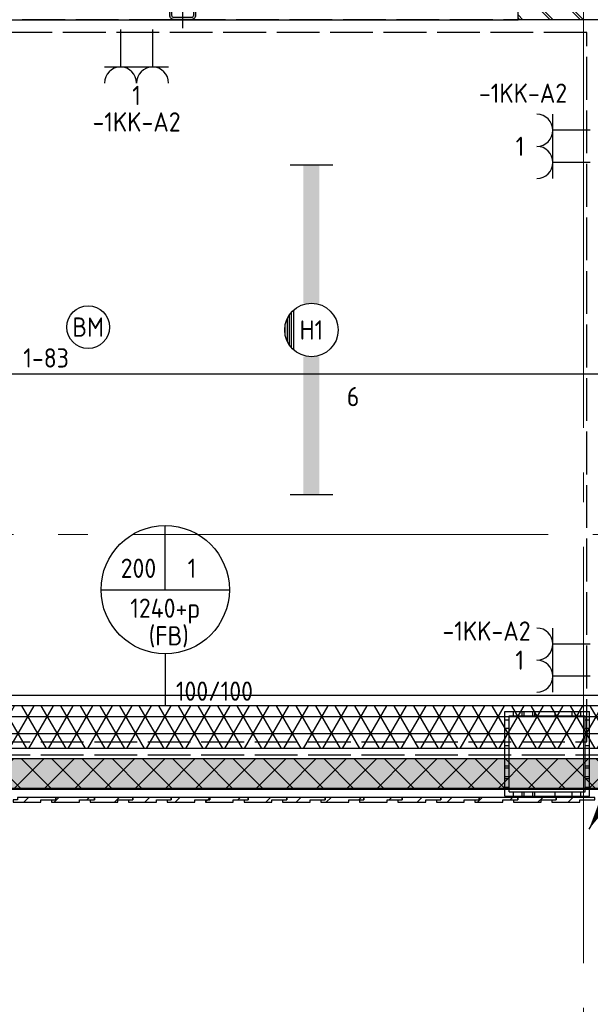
# Model space of a CAD drawing. Header units: millimetres. Extents: x -38031 to 123247, y -16330 to 129979.
# Tile 123 of 235: x 40473 to 43142, y 20880 to 25480. Entities that reach past the tile are written whole.
import ezdxf
from ezdxf.enums import TextEntityAlignment as Align

# ---------------------------------------------------------------- set-up
doc = ezdxf.new("R2010")
doc.units = ezdxf.units.MM
doc.header["$LTSCALE"] = 50
doc.linetypes.add('E_GOOT3', pattern=[5, 4, -1])
doc.linetypes.add('STYLE_11', pattern=[5, 3.888855, -0.416718, 0.277786, -0.416641])
for name, color, linetype in [('AL$1A---_ALGEMEEN', 8, 'Continuous'), ('AM$1A---_ARCERING', 8, 'Continuous'), ('BOUWKUNDIG', 8, 'Continuous'), ('EB6511--_ATTRIB', 2, 'Continuous'), ('EL6131--_KG', 3, 'Continuous'), ('EL6131--_KG_ARC', 1, 'Continuous'), ('EL6131--_WG', 3, 'Continuous'), ('EL6222--', 3, 'Continuous'), ('EL6311--', 3, 'Continuous'), ('EL6511--', 3, 'Continuous'), ('EM6131--', 1, 'Continuous'), ('versterkte strook', 7, 'Continuous'), ('Vloerdoos verdieping', 51, 'Continuous')]:
    doc.layers.add(name, color=color, linetype=linetype)
doc.layers.add('stramien', color=1, linetype='STYLE_11', lineweight=15)
doc.styles.add('BURO-018', font='iso.shx', dxfattribs={"height": 90})
doc.styles.get("Standard").update_dxf_attribs({"font": 'iso.shx'})
pattern_1 = [(135, (0, 0), (70.7107, 70.7107), []), (45, (299.34, -299.34), (70.7107, -70.7107), [])]
pattern_2 = [(45, (0, 0), (70.7107, -70.7107), []), (45, (7.07, -7.07), (70.7107, -70.7107), [])]
pattern_3 = [(45, (0, 0), (70.7107, -70.7107), [])]

# ---------------------------------------------------------------- blocks, each defined once
blk = doc.blocks.new('E00126')
at = {"color": 0, "linetype": 'Continuous'}
for p, q in [((-3, 4.5), (3, 4.5)), ((-1.5, 1), (-1.5, 4.5)), ((1.5, 1), (1.5, 4.5))]:
    blk.add_line(p, q, dxfattribs=at)
for centre in [(-1.5, 6), (1.5, 6)]:
    blk.add_arc(centre, 1.5, 180, 0, dxfattribs=at)
at = {"color": 0, "linetype": 'Continuous', "style": 'BURO-018'}
for tag, p in [('E_GKAST', (0, 11.5)), ('E_GROEP', (0, 8.5)), ('E_SGROEP', (4.5, 8.5))]:
    blk.add_attdef(tag, text='', height=1.8, dxfattribs=at).set_placement(p, align=Align.MIDDLE)
at = {"color": 0, "linetype": 'Continuous', "style": 'BURO-018', "flags": 1}
for tag, p in [('E_VERMCODE', (13, 8.5)), ('E_MATCODE', (0, 0))]:
    blk.add_attdef(tag, text='', height=1.8, dxfattribs=at).set_placement(p, align=Align.MIDDLE)
blk = doc.blocks.new('E00123')
at = {"color": 0, "linetype": 'Continuous'}
blk.add_circle((0, 0), 2, dxfattribs=at)
at = {"color": 0, "linetype": 'Continuous', "style": 'BURO-018'}
for tag, p in [('E_TEXT1', (0, 4.5)), ('E_TEXT2', (0, 0))]:
    blk.add_attdef(tag, text='', height=1.8, dxfattribs=at).set_placement(p, align=Align.MIDDLE)
at = {"color": 0, "linetype": 'Continuous', "style": 'BURO-018', "flags": 1}
blk.add_attdef('E_MATCODE', (0, 0), '', height=1.8, dxfattribs=at)
blk = doc.blocks.new('E00098')
at = {"color": 0, "linetype": 'Continuous'}
blk.add_line((0, 0), (-5, -8.66), dxfattribs=at)
blk.add_lwpolyline([(-5, -8.66, 0, 1, 0), (-3.5, -6.062, 1, 1, 0)], format="xyseb", dxfattribs=at)
blk = doc.blocks.new('E-GK-GTC-C83C')
at = {"color": 0, "linetype": 'Continuous'}
for p, q in [((-0.5, 100), (0.5, 100)), ((-0.5, -100), (0.5, -100))]:
    blk.add_line(p, q, dxfattribs=at)
blk = doc.blocks.new('E00103')
at = {"color": 0, "linetype": 'Continuous'}
for p, q in [((0, 6), (0, 12)), ((-6, 6), (6, 6))]:
    blk.add_line(p, q, dxfattribs=at)
blk.add_circle((0, 6), 6, dxfattribs=at)
at = {"color": 0, "linetype": 'Continuous', "style": 'BURO-018'}
for tag, p in [('E_TEXT1', (-2.5, 8)), ('E_TEXT3', (2.5, 8)), ('E_TEXT6', (0, 4))]:
    blk.add_attdef(tag, text='', height=1.8, dxfattribs=at).set_placement(p, align=Align.MIDDLE)
blk = doc.blocks.new('VLOERDOOS')
at = {"layer": 'Vloerdoos verdieping'}
for p, q in [((0, 395), (395, 395)), ((0, 395), (0, 0)), ((20, 375), (20, 20)), ((20, 375), (375, 375)), ((40, 375), (40, 395)), ((80, 375), (80, 395)), ((90, 375), (90, 395)), ((130, 375), (130, 395)), ((140, 375), (140, 395)), ((235, 375), (235, 395)), ((315, 375), (315, 395)), ((355, 375), (355, 395)), ((375, 375), (375, 20)), ((395, 395), (395, 0)), ((0, 355), (20, 355)), ((375, 355), (395, 355)), ((0, 315), (20, 315)), ((0, 305), (20, 305)), ((375, 315), (395, 315)), ((375, 305), (395, 305)), ((0, 265), (20, 265)), ((0, 255), (20, 255)), ((375, 265), (395, 265)), ((375, 255), (395, 255)), ((0, 160), (20, 160)), ((375, 160), (395, 160)), ((0, 80), (20, 80)), ((375, 80), (395, 80)), ((0, 40), (20, 40)), ((0, 0), (395, 0)), ((20, 20), (375, 20)), ((40, 0), (40, 20)), ((80, 0), (80, 20)), ((90, 0), (90, 20)), ((130, 0), (130, 20)), ((140, 0), (140, 20)), ((235, 0), (235, 20)), ((315, 0), (315, 20)), ((355, 0), (355, 20)), ((375, 40), (395, 40))]:
    blk.add_line(p, q, dxfattribs=at)
blk = doc.blocks.new('st.k-120x120')
at = {"layer": 'AM$1A---_ARCERING', "linetype": 'Continuous', "lineweight": 0}
h = blk.add_hatch(color=256, dxfattribs=at)
edge = h.paths.add_edge_path()
edge.add_line((-40, -60), (40, -60))
edge.add_arc((40, -40), 20, 270, 360)
edge.add_line((60, -40), (60, 40))
edge.add_arc((40, 40), 20, 0, 90)
edge.add_line((40, 60), (-40, 60))
edge.add_arc((-40, 40), 20, 90, 180)
edge.add_line((-60, 40), (-60, -40))
edge.add_arc((-40, -40), 20, 180, 270)
edge = h.paths.add_edge_path(flags=16)
edge.add_line((-40, -50), (40, -50))
edge.add_arc((40, -40), 10, 270, 360)
edge.add_line((50, -40), (50, 40))
edge.add_arc((40, 40), 10, 0, 90)
edge.add_line((40, 50), (-40, 50))
edge.add_arc((-40, 40), 10, 90, 180)
edge.add_line((-50, 40), (-50, -40))
edge.add_arc((-40, -40), 10, 180, 270)
at = {"layer": 'AL$1A---_ALGEMEEN', "color": 0}
for p, q in [((0, 100), (0, -100)), ((-100, 0), (100, 0))]:
    blk.add_line(p, q, dxfattribs=at)
at = {"layer": 'AL$1A---_ALGEMEEN', "color": 0, "flags": 128}
blk.add_lwpolyline([(-40, -60), (40, -60, 0.414214), (60, -40), (60, 40, 0.414214), (40, 60), (-40, 60, 0.414214), (-60, 40), (-60, -40, 0.414214), (-40, -60, 0.414214)], format="xyb", dxfattribs=at)
blk.add_lwpolyline([(-40, -50), (40, -50, 0.414214), (50, -40), (50, 40, 0.414214), (40, 50), (-40, 50, 0.414214), (-50, 40), (-50, -40, 0.414214)], format="xyb", close=True, dxfattribs=at)
blk = doc.blocks.new('zijdetail kozijn midden')
at = {"color": 0}
blk.add_wipeout([(113, -117), (63, -117), (63, -25), (44, -25), (44, -7), (113, -7), (113, -25), (113, -57), (113, -71.9)], dxfattribs=at).dxf.layer = 'AL$1A---_ALGEMEEN'
at = {"layer": 'AM$1A---_ARCERING', "linetype": 'Continuous', "lineweight": 0}
blk.add_hatch(color=256, dxfattribs=at).paths.add_polyline_path([(54.2, -100), (54.2, -128), (56, -128), (56, -28), (31, -28), (31, -5), (0, -5), (0, -100), (22, -100)])
at = {"layer": 'AL$1A---_ALGEMEEN', "color": 0}
for points in [[(54.2, -100), (54.2, -128), (56, -128), (56, -28), (31, -28), (31, -5), (0, -5), (0, -100), (22, -100)], [(113, -117), (63, -117), (63, -25), (44, -25), (44, -7), (113, -7), (113, -25), (113, -57), (113, -71.9)]]:
    blk.add_lwpolyline(points, close=True, dxfattribs=at)
blk = doc.blocks.new('31x_alu-K-2x mk141-p')
at = {"layer": 'AM$1A---_ARCERING', "linetype": 'Continuous', "lineweight": 0}
blk.add_hatch(color=256, dxfattribs=at).paths.add_polyline_path([(-1512, -263), (-1375, -263), (-1375, -300), (-1512, -300)])
at = {"layer": 'AM$1A---_ARCERING', "linetype": 'Continuous', "lineweight": 5}
h = blk.add_hatch(dxfattribs=at)
h.set_pattern_fill('ISOLATIE', color=256, style=0, pattern_type=2)
h.set_pattern_definition(pattern_1)
h.paths.add_polyline_path([(-1512, -263), (-1375, -263), (-1375, -300), (-1512, -300)])
at = {"layer": 'AL$1A---_ALGEMEEN', "color": 0}
for p, q in [((0, 0), (-2887, 0)), ((125, -420), (-3012, -420))]:
    blk.add_line(p, q, dxfattribs=at)
for points in [[(-1512, -263), (-1375, -263), (-1375, -300), (-1512, -300)], [(-1625, -276), (-2887, -276), (-2887, -338), (-1625, -338)], [(-1262, -276), (0, -276), (0, -338), (-1262, -338)]]:
    blk.add_lwpolyline(points, close=True, dxfattribs=at)
at = {"color": 0}
blk.add_wipeout([(-1625, -125), (-1262, -125), (-1262, -238), (-1625, -238)], dxfattribs=at).dxf.layer = 'AL$1A---_ALGEMEEN'
at = {"layer": 'AM$1A---_ARCERING', "linetype": 'Continuous', "lineweight": 5}
h = blk.add_hatch(dxfattribs=at)
h.set_pattern_fill('BAKSTEEN', color=256, style=0, pattern_type=2)
h.set_pattern_definition(pattern_2)
h.paths.add_polyline_path([(-1625, -125), (-1262, -125), (-1262, -238), (-1625, -238)])
at = {"layer": 'AL$1A---_ALGEMEEN', "color": 0}
blk.add_lwpolyline([(-1625, -125), (-1262, -125), (-1262, -238), (-1625, -238)], close=True, dxfattribs=at)
blk.add_blockref('st.k-120x120', (-1443.5, -360), dxfattribs=at)
at = {"color": 0}
for points in [[(-2887, -238), (-2887, 0), (-3318.5, 0), (-3318.5, -113), (-3000, -113), (-3000, -238)], [(0, -238), (0, 0), (431.5, 0), (431.5, -113), (113, -113), (113, -238)], [(-3012, -307), (-3318.5, -307), (-3318.5, -420), (-3012, -420)], [(125, -307), (431.5, -307), (431.5, -420), (125, -420)]]:
    blk.add_wipeout(points, dxfattribs=at).dxf.layer = 'AL$1A---_ALGEMEEN'
at = {"layer": 'AM$1A---_ARCERING', "linetype": 'Continuous', "lineweight": 5}
h = blk.add_hatch(dxfattribs=at)
h.set_pattern_fill('BAKSTEEN', color=256, style=0, pattern_type=2)
h.set_pattern_definition(pattern_2)
h.paths.add_polyline_path([(-2887, -238), (-2887, 0), (-3318.5, 0), (-3318.5, -113), (-3000, -113), (-3000, -238)])
h = blk.add_hatch(dxfattribs=at)
h.set_pattern_fill('BAKSTEEN', color=256, style=0, pattern_type=2)
h.set_pattern_definition(pattern_2)
h.paths.add_polyline_path([(0, -238), (0, 0), (431.5, 0), (431.5, -113), (113, -113), (113, -238)])
h = blk.add_hatch(dxfattribs=at)
h.set_pattern_fill('BAKSTEEN', color=256, style=0, pattern_type=2)
h.set_pattern_definition(pattern_2)
h.paths.add_polyline_path([(-3012, -307), (-3318.5, -307), (-3318.5, -420), (-3012, -420)])
h = blk.add_hatch(dxfattribs=at)
h.set_pattern_fill('BAKSTEEN', color=256, style=0, pattern_type=2)
h.set_pattern_definition(pattern_2)
h.paths.add_polyline_path([(125, -307), (431.5, -307), (431.5, -420), (125, -420)])
at = {"layer": 'AL$1A---_ALGEMEEN', "color": 0}
for p, q in [((-3012, -307), (-3318.5, -307)), ((125, -307), (431.5, -307))]:
    blk.add_line(p, q, dxfattribs=at)
at = {"layer": 'AL$1A---_ALGEMEEN', "color": 0, "flags": 128}
for points in [[(-2887, -238), (-2887, 0), (-3318.5, 0)], [(0, -238), (0, 0), (431.5, 0)], [(-3318.5, -113), (-3000, -113), (-3000, -238), (-2887, -238)], [(431.5, -113), (113, -113), (113, -238), (0, -238)], [(-3318.5, -420), (-3012, -420), (-3012, -307)], [(431.5, -420), (125, -420), (125, -307)]]:
    blk.add_lwpolyline(points, dxfattribs=at)
at = {"layer": 'AL$1A---_ALGEMEEN', "color": 0}
blk.add_blockref('zijdetail kozijn midden', (-1625, -238), dxfattribs=at)
at = {"layer": 'AL$1A---_ALGEMEEN', "color": 0, "xscale": -1}
blk.add_blockref('zijdetail kozijn midden', (-1262, -238), dxfattribs=at)
blk.add_blockref('zijdetail kozijn midden', (-2887, -238), dxfattribs=at)
at = {"layer": 'AL$1A---_ALGEMEEN', "color": 0}
blk.add_blockref('zijdetail kozijn midden', (0, -238), dxfattribs=at)
at = {"color": 0}
blk.add_wipeout([(-1581, -245), (-1306, -245), (-1306, -263), (-1581, -263)], dxfattribs=at).dxf.layer = 'AL$1A---_ALGEMEEN'
at = {"layer": 'AM$1A---_ARCERING', "linetype": 'Continuous', "lineweight": 5}
h = blk.add_hatch(dxfattribs=at)
h.set_pattern_fill('1_100_LICHTE_WAND__', color=256, style=0, pattern_type=2)
h.set_pattern_definition([(0, (0, 0), (2e-14, -250), []), (0, (2e-15, -25), (2e-14, -250), []), (0, (3e-15, -50), (2e-14, -250), []), (0, (5e-15, -75), (2e-14, -250), []), (0, (6e-15, -100), (2e-14, -250), []), (0, (3e-14, -500), (2e-14, -250), [])])
h.paths.add_polyline_path([(-1581, -245), (-1306, -245), (-1306, -263), (-1581, -263)])
at = {"layer": 'AL$1A---_ALGEMEEN', "color": 0}
for p, q in [((-1625, -243), (-2887, -243)), ((0, -243), (-1262, -243)), ((-2941.2, -366), (-1570.8, -366)), ((-1316.2, -366), (54.2, -366))]:
    blk.add_line(p, q, dxfattribs=at)
blk.add_lwpolyline([(-1581, -245), (-1306, -245), (-1306, -263), (-1581, -263)], close=True, dxfattribs=at)
blk = doc.blocks.new('Group-148')
at = {"layer": 'AM$1A---_ARCERING', "linetype": 'Continuous', "lineweight": 0}
blk.add_hatch(color=256, dxfattribs=at).paths.add_polyline_path([(-18065.6, -6547), (-12824, -6547), (-12824, -6687), (-18065.6, -6687)])
at = {"layer": 'AM$1A---_ARCERING', "linetype": 'Continuous', "lineweight": 5}
h = blk.add_hatch(dxfattribs=at)
h.set_pattern_fill('ISOLATIE', color=256, style=0, pattern_type=2)
h.set_pattern_definition(pattern_1)
h.paths.add_polyline_path([(-18065.6, -6547), (-12824, -6547), (-12824, -6687), (-18065.6, -6687)])
at = {"layer": 'AL$1A---_ALGEMEEN', "color": 0}
blk.add_lwpolyline([(-18065.6, -6547), (-12824, -6547), (-12824, -6687), (-18065.6, -6687)], close=True, dxfattribs=at)
at = {"color": 0}
blk.add_wipeout([(-13269, -6739), (-13199, -6739), (-13199, -6728), (-13379, -6728), (-13379, -6739), (-13399, -6739), (-13399, -6750), (-13269, -6750)], dxfattribs=at).dxf.layer = 'AL$1A---_ALGEMEEN'
at = {"layer": 'AM$1A---_ARCERING', "linetype": 'Continuous', "lineweight": 5}
h = blk.add_hatch(dxfattribs=at)
h.set_pattern_fill('HATCH__HOUTRABBAT', color=256, style=0, pattern_type=2)
h.set_pattern_definition(pattern_3)
h.paths.add_polyline_path([(-13269, -6739), (-13199, -6739), (-13199, -6728), (-13379, -6728), (-13379, -6739), (-13399, -6739), (-13399, -6750), (-13269, -6750)])
at = {"layer": 'AL$1A---_ALGEMEEN', "color": 0}
blk.add_lwpolyline([(-13269, -6739), (-13199, -6739), (-13199, -6728), (-13379, -6728), (-13379, -6739), (-13399, -6739), (-13399, -6750), (-13269, -6750)], close=True, dxfattribs=at)
at = {"color": 0}
blk.add_wipeout([(-18108.6, -6687), (-12786, -6687), (-12786, -6691), (-18108.6, -6691)], dxfattribs=at).dxf.layer = 'AL$1A---_ALGEMEEN'
at = {"layer": 'AM$1A---_ARCERING', "linetype": 'Continuous', "lineweight": 5}
h = blk.add_hatch(dxfattribs=at)
h.set_pattern_fill('1_5_PLAAT___', color=256, style=0, pattern_type=2)
h.set_pattern_definition([(90, (0, 0), (50, 0), [])])
h.paths.add_polyline_path([(-18108.6, -6687), (-12786, -6687), (-12786, -6691), (-18108.6, -6691)])
at = {"layer": 'AL$1A---_ALGEMEEN', "color": 0}
blk.add_lwpolyline([(-18108.6, -6687), (-12786, -6687), (-12786, -6691), (-18108.6, -6691)], close=True, dxfattribs=at)
at = {"color": 0}
blk.add_wipeout([(-13449, -6739), (-13379, -6739), (-13379, -6728), (-13559, -6728), (-13559, -6739), (-13579, -6739), (-13579, -6750), (-13449, -6750)], dxfattribs=at).dxf.layer = 'AL$1A---_ALGEMEEN'
at = {"layer": 'AM$1A---_ARCERING', "linetype": 'Continuous', "lineweight": 5}
h = blk.add_hatch(dxfattribs=at)
h.set_pattern_fill('HATCH__HOUTRABBAT', color=256, style=0, pattern_type=2)
h.set_pattern_definition(pattern_3)
h.paths.add_polyline_path([(-13449, -6739), (-13379, -6739), (-13379, -6728), (-13559, -6728), (-13559, -6739), (-13579, -6739), (-13579, -6750), (-13449, -6750)])
at = {"layer": 'AL$1A---_ALGEMEEN', "color": 0}
blk.add_lwpolyline([(-13449, -6739), (-13379, -6739), (-13379, -6728), (-13559, -6728), (-13559, -6739), (-13579, -6739), (-13579, -6750), (-13449, -6750)], close=True, dxfattribs=at)
at = {"color": 0}
blk.add_wipeout([(-13629, -6739), (-13559, -6739), (-13559, -6728), (-13739, -6728), (-13739, -6739), (-13759, -6739), (-13759, -6750), (-13629, -6750)], dxfattribs=at).dxf.layer = 'AL$1A---_ALGEMEEN'
at = {"layer": 'AM$1A---_ARCERING', "linetype": 'Continuous', "lineweight": 5}
h = blk.add_hatch(dxfattribs=at)
h.set_pattern_fill('HATCH__HOUTRABBAT', color=256, style=0, pattern_type=2)
h.set_pattern_definition(pattern_3)
h.paths.add_polyline_path([(-13629, -6739), (-13559, -6739), (-13559, -6728), (-13739, -6728), (-13739, -6739), (-13759, -6739), (-13759, -6750), (-13629, -6750)])
at = {"layer": 'AL$1A---_ALGEMEEN', "color": 0}
blk.add_lwpolyline([(-13629, -6739), (-13559, -6739), (-13559, -6728), (-13739, -6728), (-13739, -6739), (-13759, -6739), (-13759, -6750), (-13629, -6750)], close=True, dxfattribs=at)
at = {"color": 0}
blk.add_wipeout([(-13809, -6739), (-13739, -6739), (-13739, -6728), (-13919, -6728), (-13919, -6739), (-13939, -6739), (-13939, -6750), (-13809, -6750)], dxfattribs=at).dxf.layer = 'AL$1A---_ALGEMEEN'
at = {"layer": 'AM$1A---_ARCERING', "linetype": 'Continuous', "lineweight": 5}
h = blk.add_hatch(dxfattribs=at)
h.set_pattern_fill('HATCH__HOUTRABBAT', color=256, style=0, pattern_type=2)
h.set_pattern_definition(pattern_3)
h.paths.add_polyline_path([(-13809, -6739), (-13739, -6739), (-13739, -6728), (-13919, -6728), (-13919, -6739), (-13939, -6739), (-13939, -6750), (-13809, -6750)])
at = {"layer": 'AL$1A---_ALGEMEEN', "color": 0}
blk.add_lwpolyline([(-13809, -6739), (-13739, -6739), (-13739, -6728), (-13919, -6728), (-13919, -6739), (-13939, -6739), (-13939, -6750), (-13809, -6750)], close=True, dxfattribs=at)
at = {"color": 0}
blk.add_wipeout([(-13989, -6739), (-13919, -6739), (-13919, -6728), (-14099, -6728), (-14099, -6739), (-14119, -6739), (-14119, -6750), (-13989, -6750)], dxfattribs=at).dxf.layer = 'AL$1A---_ALGEMEEN'
at = {"layer": 'AM$1A---_ARCERING', "linetype": 'Continuous', "lineweight": 5}
h = blk.add_hatch(dxfattribs=at)
h.set_pattern_fill('HATCH__HOUTRABBAT', color=256, style=0, pattern_type=2)
h.set_pattern_definition(pattern_3)
h.paths.add_polyline_path([(-13989, -6739), (-13919, -6739), (-13919, -6728), (-14099, -6728), (-14099, -6739), (-14119, -6739), (-14119, -6750), (-13989, -6750)])
at = {"layer": 'AL$1A---_ALGEMEEN', "color": 0}
blk.add_lwpolyline([(-13989, -6739), (-13919, -6739), (-13919, -6728), (-14099, -6728), (-14099, -6739), (-14119, -6739), (-14119, -6750), (-13989, -6750)], close=True, dxfattribs=at)
at = {"color": 0}
blk.add_wipeout([(-14169, -6739), (-14099, -6739), (-14099, -6728), (-14279, -6728), (-14279, -6739), (-14299, -6739), (-14299, -6750), (-14169, -6750)], dxfattribs=at).dxf.layer = 'AL$1A---_ALGEMEEN'
at = {"layer": 'AM$1A---_ARCERING', "linetype": 'Continuous', "lineweight": 5}
h = blk.add_hatch(dxfattribs=at)
h.set_pattern_fill('HATCH__HOUTRABBAT', color=256, style=0, pattern_type=2)
h.set_pattern_definition(pattern_3)
h.paths.add_polyline_path([(-14169, -6739), (-14099, -6739), (-14099, -6728), (-14279, -6728), (-14279, -6739), (-14299, -6739), (-14299, -6750), (-14169, -6750)])
at = {"layer": 'AL$1A---_ALGEMEEN', "color": 0}
blk.add_lwpolyline([(-14169, -6739), (-14099, -6739), (-14099, -6728), (-14279, -6728), (-14279, -6739), (-14299, -6739), (-14299, -6750), (-14169, -6750)], close=True, dxfattribs=at)
at = {"color": 0}
blk.add_wipeout([(-14349, -6739), (-14279, -6739), (-14279, -6728), (-14459, -6728), (-14459, -6739), (-14479, -6739), (-14479, -6750), (-14349, -6750)], dxfattribs=at).dxf.layer = 'AL$1A---_ALGEMEEN'
at = {"layer": 'AM$1A---_ARCERING', "linetype": 'Continuous', "lineweight": 5}
h = blk.add_hatch(dxfattribs=at)
h.set_pattern_fill('HATCH__HOUTRABBAT', color=256, style=0, pattern_type=2)
h.set_pattern_definition(pattern_3)
h.paths.add_polyline_path([(-14349, -6739), (-14279, -6739), (-14279, -6728), (-14459, -6728), (-14459, -6739), (-14479, -6739), (-14479, -6750), (-14349, -6750)])
at = {"layer": 'AL$1A---_ALGEMEEN', "color": 0}
blk.add_lwpolyline([(-14349, -6739), (-14279, -6739), (-14279, -6728), (-14459, -6728), (-14459, -6739), (-14479, -6739), (-14479, -6750), (-14349, -6750)], close=True, dxfattribs=at)
at = {"color": 0}
blk.add_wipeout([(-14529, -6739), (-14459, -6739), (-14459, -6728), (-14639, -6728), (-14639, -6739), (-14659, -6739), (-14659, -6750), (-14529, -6750)], dxfattribs=at).dxf.layer = 'AL$1A---_ALGEMEEN'
at = {"layer": 'AM$1A---_ARCERING', "linetype": 'Continuous', "lineweight": 5}
h = blk.add_hatch(dxfattribs=at)
h.set_pattern_fill('HATCH__HOUTRABBAT', color=256, style=0, pattern_type=2)
h.set_pattern_definition(pattern_3)
h.paths.add_polyline_path([(-14529, -6739), (-14459, -6739), (-14459, -6728), (-14639, -6728), (-14639, -6739), (-14659, -6739), (-14659, -6750), (-14529, -6750)])
at = {"layer": 'AL$1A---_ALGEMEEN', "color": 0}
blk.add_lwpolyline([(-14529, -6739), (-14459, -6739), (-14459, -6728), (-14639, -6728), (-14639, -6739), (-14659, -6739), (-14659, -6750), (-14529, -6750)], close=True, dxfattribs=at)
at = {"color": 0}
blk.add_wipeout([(-14709, -6739), (-14639, -6739), (-14639, -6728), (-14819, -6728), (-14819, -6739), (-14839, -6739), (-14839, -6750), (-14709, -6750)], dxfattribs=at).dxf.layer = 'AL$1A---_ALGEMEEN'
at = {"layer": 'AM$1A---_ARCERING', "linetype": 'Continuous', "lineweight": 5}
h = blk.add_hatch(dxfattribs=at)
h.set_pattern_fill('HATCH__HOUTRABBAT', color=256, style=0, pattern_type=2)
h.set_pattern_definition(pattern_3)
h.paths.add_polyline_path([(-14709, -6739), (-14639, -6739), (-14639, -6728), (-14819, -6728), (-14819, -6739), (-14839, -6739), (-14839, -6750), (-14709, -6750)])
at = {"layer": 'AL$1A---_ALGEMEEN', "color": 0}
blk.add_lwpolyline([(-14709, -6739), (-14639, -6739), (-14639, -6728), (-14819, -6728), (-14819, -6739), (-14839, -6739), (-14839, -6750), (-14709, -6750)], close=True, dxfattribs=at)
at = {"color": 0}
blk.add_wipeout([(-14889, -6739), (-14819, -6739), (-14819, -6728), (-14999, -6728), (-14999, -6739), (-15019, -6739), (-15019, -6750), (-14889, -6750)], dxfattribs=at).dxf.layer = 'AL$1A---_ALGEMEEN'
at = {"layer": 'AM$1A---_ARCERING', "linetype": 'Continuous', "lineweight": 5}
h = blk.add_hatch(dxfattribs=at)
h.set_pattern_fill('HATCH__HOUTRABBAT', color=256, style=0, pattern_type=2)
h.set_pattern_definition(pattern_3)
h.paths.add_polyline_path([(-14889, -6739), (-14819, -6739), (-14819, -6728), (-14999, -6728), (-14999, -6739), (-15019, -6739), (-15019, -6750), (-14889, -6750)])
at = {"layer": 'AL$1A---_ALGEMEEN', "color": 0}
blk.add_lwpolyline([(-14889, -6739), (-14819, -6739), (-14819, -6728), (-14999, -6728), (-14999, -6739), (-15019, -6739), (-15019, -6750), (-14889, -6750)], close=True, dxfattribs=at)
at = {"color": 0}
blk.add_wipeout([(-15069, -6739), (-14999, -6739), (-14999, -6728), (-15179, -6728), (-15179, -6739), (-15199, -6739), (-15199, -6750), (-15069, -6750)], dxfattribs=at).dxf.layer = 'AL$1A---_ALGEMEEN'
at = {"layer": 'AM$1A---_ARCERING', "linetype": 'Continuous', "lineweight": 5}
h = blk.add_hatch(dxfattribs=at)
h.set_pattern_fill('HATCH__HOUTRABBAT', color=256, style=0, pattern_type=2)
h.set_pattern_definition(pattern_3)
h.paths.add_polyline_path([(-15069, -6739), (-14999, -6739), (-14999, -6728), (-15179, -6728), (-15179, -6739), (-15199, -6739), (-15199, -6750), (-15069, -6750)])
at = {"layer": 'AL$1A---_ALGEMEEN', "color": 0}
blk.add_lwpolyline([(-15069, -6739), (-14999, -6739), (-14999, -6728), (-15179, -6728), (-15179, -6739), (-15199, -6739), (-15199, -6750), (-15069, -6750)], close=True, dxfattribs=at)
at = {"color": 0}
blk.add_wipeout([(-15249, -6739), (-15179, -6739), (-15179, -6728), (-15359, -6728), (-15359, -6739), (-15379, -6739), (-15379, -6750), (-15249, -6750)], dxfattribs=at).dxf.layer = 'AL$1A---_ALGEMEEN'
at = {"layer": 'AM$1A---_ARCERING', "linetype": 'Continuous', "lineweight": 5}
h = blk.add_hatch(dxfattribs=at)
h.set_pattern_fill('HATCH__HOUTRABBAT', color=256, style=0, pattern_type=2)
h.set_pattern_definition(pattern_3)
h.paths.add_polyline_path([(-15249, -6739), (-15179, -6739), (-15179, -6728), (-15359, -6728), (-15359, -6739), (-15379, -6739), (-15379, -6750), (-15249, -6750)])
at = {"layer": 'AL$1A---_ALGEMEEN', "color": 0}
blk.add_lwpolyline([(-15249, -6739), (-15179, -6739), (-15179, -6728), (-15359, -6728), (-15359, -6739), (-15379, -6739), (-15379, -6750), (-15249, -6750)], close=True, dxfattribs=at)
at = {"color": 0}
blk.add_wipeout([(-15429, -6739), (-15359, -6739), (-15359, -6728), (-15539, -6728), (-15539, -6739), (-15559, -6739), (-15559, -6750), (-15429, -6750)], dxfattribs=at).dxf.layer = 'AL$1A---_ALGEMEEN'
at = {"layer": 'AM$1A---_ARCERING', "linetype": 'Continuous', "lineweight": 5}
h = blk.add_hatch(dxfattribs=at)
h.set_pattern_fill('HATCH__HOUTRABBAT', color=256, style=0, pattern_type=2)
h.set_pattern_definition(pattern_3)
h.paths.add_polyline_path([(-15429, -6739), (-15359, -6739), (-15359, -6728), (-15539, -6728), (-15539, -6739), (-15559, -6739), (-15559, -6750), (-15429, -6750)])
at = {"layer": 'AL$1A---_ALGEMEEN', "color": 0}
blk.add_lwpolyline([(-15429, -6739), (-15359, -6739), (-15359, -6728), (-15539, -6728), (-15539, -6739), (-15559, -6739), (-15559, -6750), (-15429, -6750)], close=True, dxfattribs=at)
at = {"color": 0}
blk.add_wipeout([(-15609, -6739), (-15539, -6739), (-15539, -6728), (-15719, -6728), (-15719, -6739), (-15739, -6739), (-15739, -6750), (-15609, -6750)], dxfattribs=at).dxf.layer = 'AL$1A---_ALGEMEEN'
at = {"layer": 'AM$1A---_ARCERING', "linetype": 'Continuous', "lineweight": 5}
h = blk.add_hatch(dxfattribs=at)
h.set_pattern_fill('HATCH__HOUTRABBAT', color=256, style=0, pattern_type=2)
h.set_pattern_definition(pattern_3)
h.paths.add_polyline_path([(-15609, -6739), (-15539, -6739), (-15539, -6728), (-15719, -6728), (-15719, -6739), (-15739, -6739), (-15739, -6750), (-15609, -6750)])
at = {"layer": 'AL$1A---_ALGEMEEN', "color": 0}
blk.add_lwpolyline([(-15609, -6739), (-15539, -6739), (-15539, -6728), (-15719, -6728), (-15719, -6739), (-15739, -6739), (-15739, -6750), (-15609, -6750)], close=True, dxfattribs=at)
at = {"color": 0}
blk.add_wipeout([(-15789, -6739), (-15719, -6739), (-15719, -6728), (-15899, -6728), (-15899, -6739), (-15919, -6739), (-15919, -6750), (-15789, -6750)], dxfattribs=at).dxf.layer = 'AL$1A---_ALGEMEEN'
at = {"layer": 'AM$1A---_ARCERING', "linetype": 'Continuous', "lineweight": 5}
h = blk.add_hatch(dxfattribs=at)
h.set_pattern_fill('HATCH__HOUTRABBAT', color=256, style=0, pattern_type=2)
h.set_pattern_definition(pattern_3)
h.paths.add_polyline_path([(-15789, -6739), (-15719, -6739), (-15719, -6728), (-15899, -6728), (-15899, -6739), (-15919, -6739), (-15919, -6750), (-15789, -6750)])
at = {"layer": 'AL$1A---_ALGEMEEN', "color": 0}
blk.add_lwpolyline([(-15789, -6739), (-15719, -6739), (-15719, -6728), (-15899, -6728), (-15899, -6739), (-15919, -6739), (-15919, -6750), (-15789, -6750)], close=True, dxfattribs=at)
blk = doc.blocks.new('200254 W 210 11-06-2007')
at = {"layer": 'AL$1A---_ALGEMEEN', "xscale": -1}
blk.add_blockref('31x_alu-K-2x mk141-p', (3592.5, 912.4), dxfattribs=at)
at = {"layer": 'AL$1A---_ALGEMEEN'}
blk.add_blockref('Group-148', (20162, 3587.4), dxfattribs=at)
at = {"layer": 'stramien', "ltscale": 10}
for p, q in [((6911, -38914.6), (6911, 22365.4)), ((-37699, -1912.6), (65520.6, -1912.6))]:
    blk.add_line(p, q, dxfattribs=at)
blk = doc.blocks.new('1115B6WD')
at = {"color": 0, "linetype": 'Continuous'}
for p, q in [((1.878, -1.65), (-1.878, -1.65)), ((1.682, -1.85), (-1.682, -1.85)), ((1.431, -2.05), (-1.431, -2.05)), ((1.09, -2.25), (-1.09, -2.25)), ((0.497, -2.45), (-0.497, -2.45))]:
    blk.add_line(p, q, dxfattribs=at)
blk = doc.blocks.new('1115B61540-WD2')
at = {"color": 0}
for p, q in [((-15.4, 2), (-15.4, -2)), ((15.4, 2), (15.4, -2))]:
    blk.add_line(p, q, dxfattribs=at)
at = {"color": 0, "linetype": 'Continuous'}
blk.add_circle((0, 0), 2.5, dxfattribs=at)
at = {"color": 0}
for points in [[(-2.5, 0.75), (-15.4, 0.75), (-2.5, -0.75), (-15.4, -0.75)], [(2.5, 0.75), (15.4, 0.75), (2.5, -0.75), (15.4, -0.75)]]:
    blk.add_solid(points, dxfattribs=at)
at = {"color": 0, "zscale": 100}
blk.add_blockref('1115B6WD', (0, 0), dxfattribs=at)
at = {"color": 0, "linetype": 'Continuous', "style": 'BURO-018'}
for tag, p in [('E_GKAST', (0, 8)), ('E_GROEP', (0, 5)), ('E_SGROEP', (4.5, 5)), ('E_ARMCODE', (0, 0)), ('E_SLET', (4.5, -3))]:
    blk.add_attdef(tag, text='', height=1.8, dxfattribs=at).set_placement(p, align=Align.MIDDLE)

msp = doc.modelspace()

# ---------------------------------------------------------------- block references
at = {"layer": 'BOUWKUNDIG'}
msp.add_blockref('200254 W 210 11-06-2007', (36199, 24987.6), dxfattribs=at)

# ---------------------------------------------------------------- next in the draw order: hatches: boundary and pattern name
at = {"layer": 'EL6131--_KG_ARC'}
h = msp.add_hatch(dxfattribs=at)
h.set_pattern_fill('NET3', color=256, scale=25, angle=180, style=0)
h.paths.add_polyline_path([(46490.4, 22075), (35532.3, 22075), (35532.3, 22275), (46490.4, 22275)])

# ---------------------------------------------------------------- next in the draw order: linework, layer by layer
at = {"layer": 'EL6131--_WG', "linetype": 'E_GOOT3'}
for p, q in [((43185, 25479.8), (32167, 25480)), ((43125, 25419.8), (32227, 25420)), ((43125, 22106), (43125, 25419.8)), ((39072, 22106), (43125, 22106)), ((39072, 22046), (43185, 22046))]:
    msp.add_line(p, q, dxfattribs=at)
at = {"layer": 'EM6131--'}
msp.add_line((41153.4, 22517.4), (41153.4, 22275), dxfattribs=at)
at = {"layer": 'versterkte strook'}
for p, q in [((9253.9, 23825), (79178.7, 23825)), ((9253.9, 22325), (79178.7, 22325))]:
    msp.add_line(p, q, dxfattribs=at)

# ---------------------------------------------------------------- next in the draw order: block references
at = {"layer": 'EL6131--_KG', "xscale": 10958.09890311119, "rotation": 180}
msp.add_blockref('E-GK-GTC-C83C', (41011.4, 22175), dxfattribs=at)
at = {"layer": 'EL6222--'}
ref = msp.add_blockref('E00126', (41019.5, 25484), dxfattribs=dict(at, xscale=50, yscale=50, zscale=50, rotation=180))
ref.add_attrib('E_GROEP', '1', dxfattribs={"layer": '0', "color": 1, "linetype": 'Continuous', "height": 90, "style": 'BURO-018'}).set_placement((41019.5, 25126.3), align=Align.MIDDLE)
ref.add_attrib('E_GKAST', '-1KK-A2', dxfattribs={"layer": '0', "color": 1, "linetype": 'Continuous', "height": 90, "style": 'BURO-018'}).set_placement((41019.5, 25002.4), align=Align.MIDDLE)
ref = msp.add_blockref('E00126', (43191.4, 24888.2), dxfattribs=dict(at, xscale=50, yscale=50, zscale=50, rotation=90))
ref.add_attrib('E_GROEP', '1', dxfattribs={"layer": '0', "color": 1, "linetype": 'Continuous', "height": 90, "style": 'BURO-018'}).set_placement((42813, 24888.2), align=Align.MIDDLE)
ref.add_attrib('E_GKAST', '-1KK-A2', dxfattribs={"layer": '0', "color": 1, "linetype": 'Continuous', "height": 90, "style": 'BURO-018'}).set_placement((42827.1, 25136.8), align=Align.MIDDLE)
ref = msp.add_blockref('E00126', (43191.4, 22488.2), dxfattribs=dict(at, xscale=50, yscale=50, zscale=50, rotation=90))
ref.add_attrib('E_GROEP', '1', dxfattribs={"layer": '0', "color": 1, "linetype": 'Continuous', "height": 90, "style": 'BURO-018'}).set_placement((42811.3, 22488.2), align=Align.MIDDLE)
ref.add_attrib('E_GKAST', '-1KK-A2', dxfattribs={"layer": '0', "color": 1, "linetype": 'Continuous', "height": 90, "style": 'BURO-018'}).set_placement((42656.3, 22624.2), align=Align.MIDDLE)
at = {"layer": 'EL6311--'}
ref = msp.add_blockref('1115B61540-WD2', (41837.2, 24030.5), dxfattribs=dict(at, xscale=50, yscale=50, zscale=50, rotation=270))
ref.add_attrib('E_ARMCODE', 'H1', dxfattribs={"layer": '0', "color": 1, "linetype": 'Continuous', "height": 90, "style": 'BURO-018'}).set_placement((41837.2, 24030.5), align=Align.MIDDLE)
ref.add_attrib('E_GROEP', '6', dxfattribs={"layer": '0', "color": 1, "linetype": 'Continuous', "height": 90, "style": 'BURO-018'}).set_placement((42032.2, 23719.5), align=Align.MIDDLE)
at = {"layer": 'EL6511--'}
ref = msp.add_blockref('E00123', (40793.1, 24043.9), dxfattribs=dict(at, xscale=50, yscale=50, zscale=50))
ref.add_attrib('E_TEXT2', 'BM', dxfattribs={"layer": 'EB6511--_ATTRIB', "color": 1, "linetype": 'Continuous', "height": 90, "style": 'BURO-018'}).set_placement((40793.1, 24043.9), align=Align.MIDDLE)
ref.add_attrib('E_TEXT1', '1-83', dxfattribs={"layer": 'EB6511--_ATTRIB', "color": 1, "linetype": 'Continuous', "height": 90, "style": 'BURO-018'}).set_placement((40596.3, 23900), align=Align.MIDDLE)
at = {"layer": 'EM6131--'}
ref = msp.add_blockref('E00103', (41153.4, 22517.4), dxfattribs=dict(at, xscale=50, yscale=50, zscale=50))
ref.add_attrib('E_TEXT1', '200', dxfattribs={"layer": '0', "color": 1, "linetype": 'Continuous', "height": 90, "style": 'BURO-018'}).set_placement((41028.4, 22917.4), align=Align.MIDDLE)
ref.add_attrib('E_TEXT3', '1', dxfattribs={"layer": '0', "color": 1, "linetype": 'Continuous', "height": 90, "style": 'BURO-018'}).set_placement((41278.4, 22917.4), align=Align.MIDDLE)
ref.add_attrib('E_TEXT6', '1240+p', dxfattribs={"layer": '0', "color": 1, "linetype": 'Continuous', "height": 90, "style": 'BURO-018'}).set_placement((41153.4, 22717.4), align=Align.MIDDLE)
at = {"layer": 'EM6131--', "xscale": 50, "yscale": 50, "zscale": 50}
msp.add_blockref('E00098', (43385, 22131), dxfattribs=at)
at = {"layer": 'Vloerdoos verdieping', "rotation": 90}
msp.add_blockref('VLOERDOOS', (43137.5, 21853.2), dxfattribs=at)

# ---------------------------------------------------------------- next in the draw order: texts
at = {"layer": 'EM6131--'}
msp.add_text('(FB)', height=90, dxfattribs=at).set_placement((41076.4, 22556.7))
at = {"layer": 'EM6131--', "color": 1, "linetype": 'Continuous', "style": 'BURO-018'}
msp.add_text('100/100', height=90, dxfattribs=at).set_placement((41383.6, 22343.3), align=Align.MIDDLE)

doc.saveas('drawing.dxf')
